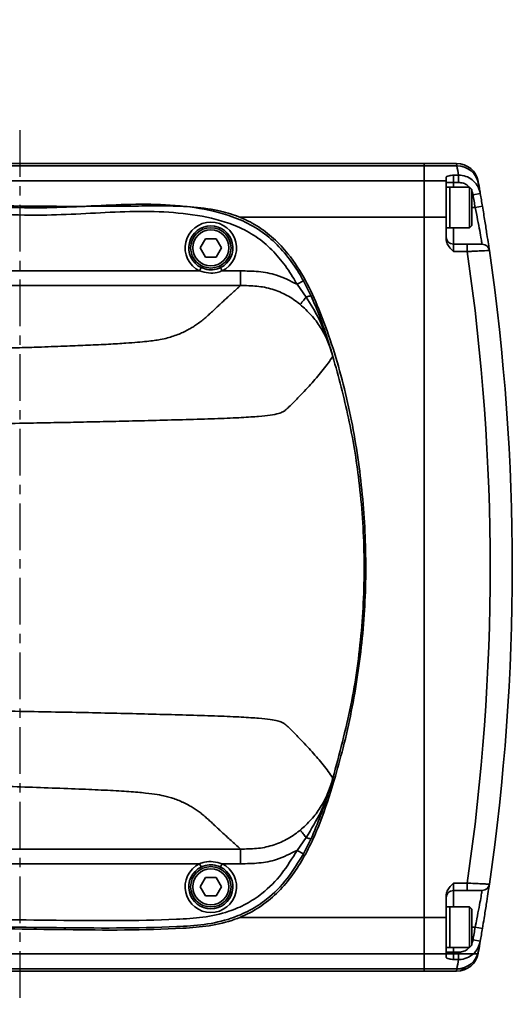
# Model space of a CAD drawing. Header units: millimetres. Extents: x 4180 to 7964, y -765 to 3096.
# Tile 15 of 30: x 6211 to 6278, y 831 to 965. Entities that reach past the tile are written whole.
import ezdxf

# ---------------------------------------------------------------- set-up
doc = ezdxf.new("R2010")
doc.units = ezdxf.units.MM
doc.header["$PDSIZE"] = -1
doc.linetypes.add('CENTER', pattern=[10.16, 6.35, -1.27, 1.27, -1.27])
doc.layers.add('细线层', color=7, linetype='Continuous')
doc.dimstyles.new('ISO-25', dxfattribs={"dimscale": 5, "dimtxt": 3.5, "dimasz": 4.5, "dimexe": 3.5, "dimexo": 0.625, "dimtad": 1, "dimdec": 1, "dimtxsty": 'Standard', "dimcen": 2.5, "dimclrd": 1, "dimclre": 1, "dimadec": 0, "dimazin": 0, "dimtfac": 1, "dimtdec": 1, "dimtmove": 1, "dimatfit": 3, "dimfxl": 1, "dimarcsym": 0})

# ---------------------------------------------------------------- blocks, each defined once
blk = doc.blocks.new('*D54')
at = {"color": 1, "lineweight": -2, "transparency": 16777216}
for p, q in [((6232.36, 1182.02), (6174.6, 1154.9)), ((5611.09, 890.38), (6154.23, 1145.34))]:
    blk.add_line(p, q, dxfattribs=at)
at = {"color": 1, "transparency": 16777216}
blk.add_solid([(6173, 1158.3), (6176.19, 1151.51), (6154.23, 1145.34)], dxfattribs=at)
at = {"layer": 'Defpoints', "color": 0, "transparency": 16777216}
for p in [(6154.23, 1145.34), (5611.09, 890.38)]:
    blk.add_point(p, dxfattribs=at)
at = {"color": 0, "transparency": 16777216, "insert": (6209.34, 1184.34), "char_height": 17.5, "attachment_point": 5, "rotation": 25.1466}
blk.add_mtext('{\\fHYSWLongFangSong|b1|i0|c134|p2;R600}', dxfattribs=at)

msp = doc.modelspace()

# ---------------------------------------------------------------- linework, layer by layer
at = {"color": 4, "linetype": 'CENTER'}
msp.add_line((6211.09, 949.89), (6211.09, 830.88), dxfattribs=at)
at = {"layer": '细线层', "linetype": 'Continuous', "lineweight": 35}
for p, q in [((5876.68, 945.38), (6266.09, 945.38)), ((6266.09, 945.38), (6266.09, 945.05)), ((6266.09, 945.38), (6270.51, 945.38)), ((6270.56, 945.05), (6270.51, 945.38)), ((6266.09, 945.05), (5875.31, 945.05)), ((6266.09, 945.05), (6266.09, 943.02)), ((6270.56, 945.05), (6266.09, 945.05)), ((5873.75, 943.02), (6266.09, 943.02)), ((6266.09, 943.02), (6266.09, 938.08)), ((6266.09, 943.02), (6269.09, 943.02)), ((6269.09, 943.02), (6269.09, 943.53)), ((6269.09, 943.02), (6269.09, 938.08)), ((6270.09, 942.8), (6269.09, 942.8)), ((6270.09, 943.79), (6270.78, 943.79)), ((6270.09, 943.79), (6270.09, 942.8)), ((6270.78, 942.8), (6270.09, 942.8)), ((6270.09, 942.8), (6270.09, 942.13)), ((6270.78, 942.8), (6270.78, 943.79)), ((6273.46, 942.91), (6273.51, 942.61)), ((6269.59, 942.13), (6269.09, 942.13)), ((6272.29, 942.13), (6269.59, 942.13)), ((6269.59, 942.13), (6269.59, 936.63)), ((6269.59, 940.44), (6269.59, 942.13)), ((6272.59, 941.83), (6272.29, 942.13)), ((6272.29, 940.44), (6272.29, 942.13)), ((6272.59, 941.83), (6272.59, 940.32)), ((6272.76, 941.11), (6273.74, 941.28)), ((6269.59, 936.63), (6269.59, 940.44)), ((6272.29, 936.63), (6272.29, 940.44)), ((6272.59, 940.32), (6272.59, 936.93)), ((6273.05, 939.38), (6272.59, 939.38)), ((6273.05, 939.38), (6274.04, 939.55)), ((6266.09, 938.08), (6240.98, 938.08)), ((6266.09, 842.69), (6266.09, 938.08)), ((6269.09, 938.08), (6266.09, 938.08)), ((6269.09, 938.08), (6269.09, 935.11)), ((6269.09, 936.63), (6269.59, 936.63)), ((6269.59, 936.63), (6272.29, 936.63)), ((6270.09, 936.63), (6270.09, 934.38)), ((6272.29, 936.63), (6272.59, 936.93)), ((6235.65, 933.88), (6236.37, 935.13)), ((6236.37, 935.13), (6237.82, 935.13)), ((6237.82, 935.13), (6238.54, 933.88)), ((6236.37, 932.63), (6235.65, 933.88)), ((6238.54, 933.88), (6237.82, 932.63)), ((6270.09, 934.38), (6270.09, 933.38)), ((6270.09, 934.38), (6271.96, 934.38)), ((6271.96, 933.38), (6270.09, 933.38)), ((6271.96, 934.38), (6271.96, 933.38)), ((6237.82, 932.63), (6236.37, 932.63)), ((6188.63, 930.74), (6235.55, 930.74)), ((6235.77, 931.19), (6235.55, 930.74)), ((6238.63, 930.74), (6238.41, 931.19)), ((6238.63, 930.74), (6241.13, 930.74)), ((6248.81, 928.92), (6249.68, 929.41)), ((6249.68, 929.41), (6250.73, 927.32)), ((6241.13, 928.74), (6183.2, 928.74)), ((6250.05, 927.17), (6248.81, 928.92)), ((6253.61, 919.4), (6253.69, 919.11)), ((6253.69, 861.66), (6253.6, 861.37)), ((6248.81, 851.84), (6250.05, 853.59)), ((6250.73, 853.45), (6249.68, 851.36)), ((6183.2, 852.02), (6241.13, 852.02)), ((6248.81, 851.84), (6249.68, 851.36)), ((6235.55, 850.02), (6188.63, 850.02)), ((6235.55, 850.02), (6235.77, 849.58)), ((6238.41, 849.58), (6238.63, 850.02)), ((6241.13, 850.02), (6238.63, 850.02)), ((6235.65, 846.88), (6236.37, 848.13)), ((6236.37, 848.13), (6237.82, 848.13)), ((6237.82, 848.13), (6238.54, 846.88)), ((6270.09, 847.38), (6271.96, 847.38)), ((6270.09, 847.38), (6270.09, 846.38)), ((6271.96, 846.38), (6271.96, 847.38)), ((6236.37, 845.63), (6235.65, 846.88)), ((6238.54, 846.88), (6237.82, 845.63)), ((6271.96, 846.38), (6270.09, 846.38)), ((6270.09, 846.38), (6270.09, 844.13)), ((6237.82, 845.63), (6236.37, 845.63)), ((6269.09, 842.69), (6269.09, 845.65)), ((6269.59, 844.13), (6269.09, 844.13)), ((6272.29, 844.13), (6269.59, 844.13)), ((6269.59, 844.13), (6269.59, 838.63)), ((6269.59, 842.44), (6269.59, 844.13)), ((6272.59, 843.83), (6272.29, 844.13)), ((6272.29, 842.44), (6272.29, 844.13)), ((6272.59, 843.83), (6272.59, 842.32)), ((6240.98, 842.69), (6266.09, 842.69)), ((6266.09, 842.69), (6266.09, 837.74)), ((6266.09, 842.69), (6269.09, 842.69)), ((6269.09, 837.74), (6269.09, 842.69)), ((6269.59, 838.63), (6269.59, 842.44)), ((6272.29, 838.63), (6272.29, 842.44)), ((6272.59, 842.32), (6272.59, 838.93)), ((6273.05, 841.38), (6272.59, 841.38)), ((6273.05, 841.38), (6274.04, 841.22)), ((6272.59, 839.18), (6272.76, 839.65)), ((6272.76, 839.65), (6273.74, 839.48)), ((6269.09, 838.63), (6269.59, 838.63)), ((6270.09, 837.97), (6269.09, 837.97)), ((6269.59, 838.63), (6272.29, 838.63)), ((6270.09, 838.63), (6270.09, 837.97)), ((6270.09, 837.97), (6270.09, 836.98)), ((6270.09, 837.97), (6270.78, 837.97)), ((6270.78, 837.97), (6270.78, 836.98)), ((6272.29, 838.63), (6272.59, 838.93)), ((6273.51, 838.16), (6273.46, 837.86)), ((6273.44, 837.74), (5881.09, 837.74)), ((6266.09, 837.74), (6266.09, 835.71)), ((6269.09, 837.74), (6266.09, 837.74)), ((6269.09, 837.74), (6269.09, 837.24)), ((6270.78, 836.98), (6270.09, 836.98)), ((5881.09, 835.71), (6271.88, 835.71)), ((6270.51, 835.38), (5881.09, 835.38)), ((6266.09, 835.71), (6266.09, 835.38)), ((6266.09, 835.71), (6270.56, 835.71)), ((6270.51, 835.38), (6266.09, 835.38)), ((6270.51, 835.38), (6270.56, 835.71))]:
    msp.add_line(p, q, dxfattribs=at)
for centre, radius in [((6237.09, 933.88), 2.75), ((6237.09, 933.88), 2.45), ((6237.09, 846.88), 2.75), ((6237.09, 846.88), 2.45)]:
    msp.add_circle(centre, radius, dxfattribs=at)
for centre, radius, start, end in [((6270.51, 942.38), 3, 10.0836, 90), ((5978.09, 893.35), 297, 9.7772, 10.025), ((6270.58, 942.07), 2.98, 10.2809, 90.5041), ((5978.09, 890.38), 300, 9.7685, 10.025), ((5978.09, 890.38), 300, 9.4322, 9.7685), ((5978.09, 890.38), 299, 9.4322, 9.7685), ((6237.09, 933.88), 3.5, 296.1323, 243.8677), ((6237.09, 933.88), 3, 296.1323, 243.8677), ((6270.09, 935.38), 1, 180, 270), ((5978.09, 890.38), 297, 351.6754, 8.3246), ((6273.99, 933.38), 1, 8.2685, 90), ((5978.09, 890.38), 300, 351.7315, 8.2685), ((6237.09, 846.88), 3.5, 116.1323, 63.8677), ((6237.09, 846.88), 3, 116.1323, 63.8677), ((6270.09, 845.38), 1, 90, 180), ((6273.99, 847.38), 1, 270, 351.7315), ((5978.09, 890.38), 299, 350.2315, 350.5678), ((5978.09, 890.38), 300, 350.2315, 350.5678), ((5978.09, 890.38), 300, 349.975, 350.2315), ((6270.58, 838.69), 2.98, 269.4959, 349.7191), ((6270.51, 838.38), 3, 270, 349.9164), ((5978.09, 887.42), 297, 349.975, 350.2228)]:
    msp.add_arc(centre, radius, start, end, dxfattribs=at)
for points, knots in [([(6269.09, 943.53), (6269.11, 943.55), (6269.16, 943.61), (6269.53, 943.7), (6269.89, 943.76), (6270.09, 943.79), (6270.09, 943.79)], [0, 0, 0, 0, 0.247749, 0.586728, 0.996915, 1, 1, 1, 1]), ([(6270.78, 943.79), (6271.11, 943.75), (6271.79, 943.69), (6272.68, 943.18), (6273.36, 942.42), (6273.66, 941.73), (6273.73, 941.34), (6273.74, 941.28)], [0, 0, 0, 0, 0.238492, 0.476499, 0.71566, 0.957127, 1, 1, 1, 1]), ([(6272.23, 942.13), (6272.16, 942.21), (6271.95, 942.46), (6271.45, 942.73), (6271, 942.77), (6270.78, 942.8)], [0, 0, 0, 0, 0.186039, 0.592966, 1, 1, 1, 1]), ([(6272.76, 941.11), (6272.75, 941.15), (6272.72, 941.31), (6272.65, 941.46), (6272.59, 941.57)], [0, 0, 0, 0, 0.248863, 1, 1, 1, 1]), ([(6168.08, 919.38), (6168.88, 920.99), (6170.46, 924.22), (6173.21, 928.86), (6176.07, 932.71), (6179.03, 935.69), (6181.83, 937.63), (6184.81, 938.83), (6189.34, 939.7), (6195.58, 939.93), (6203.41, 939.74), (6213.81, 939.49), (6222.86, 939.54), (6230.54, 939.61), (6234.32, 939.54), (6237.78, 939.11), (6240.82, 938.22), (6243.4, 936.96), (6245.68, 935.22), (6247.97, 932.76), (6250.05, 929.5), (6252.61, 923.78), (6255.12, 915.95), (6257.15, 906), (6258.18, 895.9), (6258.23, 885.77), (6257.22, 875.71), (6255.62, 867.58), (6254.29, 862.86), (6253.87, 861.39)], [0, 0, 0, 0, 0.032666, 0.065341, 0.097866, 0.11964, 0.141341, 0.159402, 0.177494, 0.224915, 0.272497, 0.320086, 0.413948, 0.436888, 0.459817, 0.482628, 0.499917, 0.517181, 0.534499, 0.55184, 0.578, 0.60424, 0.665557, 0.727119, 0.788554, 0.849683, 0.910979, 0.972129, 1, 1, 1, 1]), ([(6174.68, 930.19), (6175.62, 931.42), (6177.48, 933.88), (6180.6, 936.54), (6183.73, 938.15), (6187.77, 939.28), (6193.22, 939.81), (6199.95, 939.83), (6206.69, 939.51), (6212.98, 939.26), (6218.82, 939.47), (6224.2, 939.77), (6229.56, 939.88), (6234.88, 939.48), (6239.35, 938.5), (6242.84, 936.94), (6245.32, 935.16), (6247.4, 932.96), (6248.78, 930.98), (6249.48, 929.76), (6249.68, 929.41)], [0, 0, 0, 0, 0.056457, 0.112587, 0.148244, 0.183922, 0.265473, 0.347414, 0.429809, 0.511983, 0.57733, 0.643241, 0.708783, 0.773432, 0.837714, 0.874962, 0.912199, 0.948623, 0.985111, 1, 1, 1, 1]), ([(6248.81, 928.92), (6248.61, 929.27), (6247.95, 930.43), (6246.63, 932.31), (6244.67, 934.4), (6242.33, 936.07), (6238.98, 937.56), (6234.62, 938.52), (6229.37, 938.9), (6224.06, 938.78), (6218.75, 938.47), (6212.97, 938.26), (6206.74, 938.51), (6200.05, 938.84), (6193.37, 938.82), (6188.01, 938.3), (6184.1, 937.22), (6181.15, 935.7), (6178.18, 933.15), (6176.39, 930.79), (6175.5, 929.61)], [0, 0, 0, 0, 0.014711, 0.050241, 0.085706, 0.121457, 0.157219, 0.222293, 0.287743, 0.354111, 0.420855, 0.487021, 0.570641, 0.654489, 0.737872, 0.820854, 0.855123, 0.889371, 0.944518, 1, 1, 1, 1]), ([(6273.99, 934.38), (6273.98, 934.4), (6273.97, 934.46), (6273.87, 935.04), (6273.67, 936.17), (6273.39, 937.68), (6273.16, 938.82), (6273.05, 939.38)], [0, 0, 0, 0, 0.132992, 0.346552, 0.562935, 0.781334, 1, 1, 1, 1]), ([(6274.04, 939.55), (6274.15, 938.86), (6274.37, 937.5), (6274.65, 935.68), (6274.86, 934.32), (6274.96, 933.62), (6274.97, 933.55), (6274.97, 933.53)], [0, 0, 0, 0, 0.218393, 0.436696, 0.653147, 0.866879, 1, 1, 1, 1]), ([(6270.09, 933.38), (6270.09, 933.38), (6269.89, 933.58), (6269.53, 933.95), (6269.16, 934.54), (6269.11, 934.94), (6269.09, 935.11)], [0, 0, 0, 0, 0.003085, 0.413272, 0.752251, 1, 1, 1, 1]), ([(6271.96, 934.38), (6272.12, 934.38), (6272.5, 934.38), (6273.07, 934.38), (6273.58, 934.38), (6273.92, 934.38), (6273.96, 934.38), (6273.99, 934.38)], [0, 0, 0, 0, 0.148434, 0.3633877, 0.5762349, 0.7881004, 1, 1, 1, 1]), ([(6274.97, 933.53), (6274.94, 933.52), (6274.88, 933.52), (6274.37, 933.5), (6273.61, 933.46), (6272.76, 933.42), (6272.2, 933.39), (6271.96, 933.38)], [0, 0, 0, 0, 0.212485, 0.424683, 0.63747, 0.851988, 1, 1, 1, 1]), ([(6238.63, 930.74), (6238.41, 930.67), (6237.81, 930.47), (6236.74, 930.4), (6235.96, 930.62), (6235.55, 930.74)], [0, 0, 0, 0, 0.228793, 0.601127, 1, 1, 1, 1]), ([(6235.77, 931.19), (6236.12, 931.06), (6236.78, 930.82), (6237.72, 930.9), (6238.22, 931.11), (6238.41, 931.19)], [0, 0, 0, 0, 0.399925, 0.768668, 1, 1, 1, 1]), ([(6241.13, 930.74), (6241.95, 930.73), (6243.59, 930.72), (6246.24, 930.23), (6247.9, 929.39), (6248.81, 928.92)], [0, 0, 0, 0, 0.306189, 0.61817, 1, 1, 1, 1]), ([(6241.13, 928.74), (6240.95, 928.58), (6240.61, 928.27), (6240.1, 927.81), (6239.61, 927.37), (6239.15, 926.95), (6238.71, 926.55), (6238.28, 926.15), (6237.82, 925.71), (6237.32, 925.25), (6236.8, 924.77), (6236.28, 924.31), (6235.73, 923.86), (6235.19, 923.46), (6234.65, 923.1), (6234.1, 922.78), (6233.49, 922.46), (6232.79, 922.15), (6232.05, 921.87), (6231.23, 921.62), (6230.24, 921.38), (6228.56, 921.14), (6226.08, 920.93), (6223.24, 920.76), (6220.49, 920.63), (6217.4, 920.51), (6214.39, 920.39), (6211.4, 920.29), (6208.65, 920.2), (6205.86, 920.11), (6203.19, 920.03), (6200.89, 919.97), (6199, 919.93), (6197.6, 919.91), (6196.46, 919.9), (6195.55, 919.9), (6194.69, 919.91), (6193.89, 919.92), (6193.15, 919.93), (6192.3, 919.96), (6191.6, 920), (6191.22, 920.06), (6190.86, 920.16), (6190.61, 920.28), (6190.36, 920.44), (6190.24, 920.55), (6190.17, 920.6)], [0, 0, 0, 0, 0.047201, 0.092574, 0.136119, 0.177835, 0.217723, 0.255783, 0.297359, 0.347079, 0.392444, 0.439896, 0.483815, 0.526374, 0.559235, 0.589502, 0.622568, 0.652644, 0.682073, 0.705939, 0.728664, 0.753973, 0.779443, 0.79547, 0.811498, 0.826163, 0.843557, 0.85636, 0.869476, 0.882563, 0.894899, 0.904997, 0.91146, 0.916873, 0.920142, 0.923144, 0.925974, 0.928749, 0.931716, 0.934684, 0.940594, 0.946528, 0.952467, 0.967947, 0.983142, 1, 1, 1, 1]), ([(6249.24, 926.18), (6249.21, 926.21), (6248.65, 926.67), (6247.44, 927.48), (6245.47, 928.32), (6243.32, 928.73), (6241.87, 928.74), (6241.13, 928.74)], [0, 0, 0, 0, 0.0125121, 0.251933, 0.5001493, 0.7464333, 1, 1, 1, 1]), ([(6249.24, 926.18), (6249.27, 926.21), (6249.32, 926.28), (6249.61, 926.64), (6249.89, 926.98), (6250.05, 927.17), (6250.05, 927.17)], [0, 0, 0, 0, 0.329225, 0.658449, 0.987674, 1, 1, 1, 1]), ([(6253.61, 919.4), (6253.61, 919.4), (6253.6, 919.4), (6253.6, 919.43), (6253.57, 919.53), (6253.44, 919.93), (6252.93, 921.54), (6251.95, 924.13), (6250.66, 926.2), (6250.05, 927.17)], [0, 0, 0, 0, 0.00044, 0.002194, 0.009207, 0.037257, 0.149468, 0.599179, 1, 1, 1, 1]), ([(6250.73, 927.32), (6251.12, 926.42), (6251.65, 925.2), (6252.53, 922.81), (6253.09, 921.11), (6253.51, 919.72), (6253.58, 919.48), (6253.59, 919.44), (6253.6, 919.42), (6253.6, 919.41), (6253.6, 919.4), (6253.61, 919.4), (6253.61, 919.4), (6253.61, 919.4), (6253.61, 919.4), (6253.61, 919.4)], [0, 0, 0, 0, 0.349008, 0.474871, 0.906446, 0.982332, 0.990385, 0.995305, 0.997765, 0.998995, 0.99961, 0.999763, 0.999906, 0.999972, 1, 1, 1, 1]), ([(6253.61, 919.4), (6253.61, 919.4), (6253.61, 919.4), (6253.61, 919.4), (6253.61, 919.4), (6253.61, 919.4), (6253.61, 919.4), (6253.6, 919.4), (6253.6, 919.42), (6253.39, 920.08), (6253.16, 920.76), (6252.63, 921.97), (6252, 923.14), (6250.81, 924.76), (6249.76, 925.71), (6249.24, 926.18)], [0, 0, 0, 0, 0.000003, 0.000006, 0.000015, 0.000043, 0.000142, 0.000523, 0.00201, 0.007902, 0.250906, 0.266324, 0.499599, 0.74869, 1, 1, 1, 1]), ([(6253.87, 861.39), (6253.26, 859.43), (6252.05, 855.52), (6249.87, 850.89), (6247.58, 847.58), (6245.54, 845.4), (6243.11, 843.64), (6240.2, 842.28), (6236.87, 841.49), (6229.19, 840.92), (6217.37, 841.02), (6204.78, 841.25), (6195.51, 841.12), (6190.53, 841.12), (6186.53, 841.53), (6183.57, 842.34), (6180.84, 843.76), (6178.2, 845.81), (6175.76, 848.47), (6173.5, 851.6), (6170.7, 856.22), (6167.47, 862.36), (6164.31, 870.23), (6162.23, 877.93), (6161.2, 885.31), (6161.02, 892.25), (6161.62, 899.23), (6163.05, 906.12), (6165.17, 912.91), (6167.11, 917.22), (6168.08, 919.38)], [0, 0, 0, 0, 0.036991, 0.073841, 0.091653, 0.109435, 0.127429, 0.145426, 0.167008, 0.188663, 0.284293, 0.379964, 0.415758, 0.45153, 0.469824, 0.488068, 0.506498, 0.52496, 0.548066, 0.571305, 0.594535, 0.645401, 0.696375, 0.747135, 0.788762, 0.830521, 0.872142, 0.914701, 0.957394, 1, 1, 1, 1]), ([(6253.69, 919.11), (6253.48, 918.81), (6253.07, 918.2), (6252.38, 917.3), (6251.65, 916.39), (6250.86, 915.49), (6250.02, 914.56), (6248.97, 913.47), (6248.14, 912.61), (6247.48, 911.99), (6247.22, 911.77), (6246.91, 911.54), (6246.39, 911.32), (6245.36, 911.12), (6243.71, 910.93), (6241.39, 910.77), (6238.15, 910.63), (6234.3, 910.51), (6230.18, 910.4), (6226.22, 910.3), (6222.45, 910.22), (6218.89, 910.14), (6215.28, 910.07), (6211.37, 910), (6207.66, 909.93), (6204.11, 909.88), (6201.02, 909.85), (6197.84, 909.83), (6194.59, 909.82), (6191.35, 909.83), (6188.33, 909.88), (6185.79, 909.95), (6183.75, 910.05), (6182.54, 910.18), (6181.88, 910.32), (6181.11, 910.57), (6180.7, 910.76), (6180.39, 910.91)], [0, 0, 0, 0, 0.078299, 0.156597, 0.234899, 0.313198, 0.391383, 0.474314, 0.596454, 0.615645, 0.634837, 0.654029, 0.673218, 0.692356, 0.707709, 0.723054, 0.738398, 0.753756, 0.769121, 0.784487, 0.79678, 0.809073, 0.821366, 0.833584, 0.848284, 0.857775, 0.867265, 0.876752, 0.886233, 0.895704, 0.905167, 0.914627, 0.92409, 0.936717, 0.949369, 0.962026, 1, 1, 1, 1]), ([(6253.69, 861.66), (6254.57, 864.96), (6256.34, 871.55), (6257.73, 881.72), (6258.12, 891.96), (6257.43, 901.66), (6255.96, 910.74), (6254.45, 916.32), (6253.69, 919.11)], [0, 0, 0, 0, 0.175673, 0.351336, 0.526996, 0.702659, 0.851326, 1, 1, 1, 1]), ([(6180.39, 869.86), (6180.7, 870), (6181.08, 870.19), (6181.76, 870.4), (6182.19, 870.51), (6182.84, 870.62), (6183.96, 870.72), (6185.79, 870.82), (6188.33, 870.89), (6191.35, 870.93), (6194.59, 870.95), (6197.84, 870.94), (6201.02, 870.92), (6204.11, 870.88), (6207.97, 870.83), (6212.29, 870.75), (6217.1, 870.66), (6221.58, 870.57), (6225.94, 870.47), (6230.18, 870.36), (6234.3, 870.25), (6238.15, 870.13), (6241.39, 869.99), (6243.71, 869.83), (6245.24, 869.66), (6246.21, 869.48), (6246.91, 869.24), (6247.29, 868.94), (6248.09, 868.22), (6248.96, 867.3), (6250.02, 866.2), (6250.86, 865.28), (6251.65, 864.37), (6252.38, 863.47), (6253.07, 862.56), (6253.48, 861.96), (6253.69, 861.66)], [0, 0, 0, 0, 0.037973, 0.047467, 0.056959, 0.066448, 0.075924, 0.085388, 0.094847, 0.10431, 0.113781, 0.123262, 0.132748, 0.142238, 0.151729, 0.169413, 0.184792, 0.200158, 0.215523, 0.230889, 0.246253, 0.261611, 0.276955, 0.2923, 0.307652, 0.323181, 0.338756, 0.369909, 0.401064, 0.525694, 0.608624, 0.686807, 0.765105, 0.843405, 0.921702, 1, 1, 1, 1]), ([(6190.17, 860.16), (6190.22, 860.21), (6190.32, 860.29), (6190.48, 860.41), (6190.68, 860.53), (6190.92, 860.63), (6191.25, 860.71), (6191.6, 860.76), (6192.12, 860.79), (6192.66, 860.82), (6193.33, 860.84), (6194.1, 860.85), (6194.93, 860.86), (6196.12, 860.86), (6197.44, 860.86), (6198.81, 860.84), (6200.01, 860.81), (6202.46, 860.76), (6205.88, 860.66), (6210.22, 860.52), (6214.51, 860.37), (6218.57, 860.22), (6222.33, 860.06), (6225.41, 859.89), (6227.82, 859.7), (6229.59, 859.49), (6230.65, 859.29), (6231.43, 859.09), (6232.12, 858.87), (6232.68, 858.65), (6233.13, 858.46), (6233.48, 858.3), (6233.83, 858.13), (6234.14, 857.96), (6234.43, 857.79), (6234.7, 857.63), (6234.96, 857.46), (6235.33, 857.21), (6235.77, 856.88), (6236.28, 856.46), (6236.76, 856.04), (6237.22, 855.61), (6237.67, 855.19), (6238.13, 854.76), (6238.64, 854.28), (6239.21, 853.76), (6239.84, 853.19), (6240.47, 852.61), (6240.91, 852.22), (6241.13, 852.02)], [0, 0, 0, 0, 0.01297, 0.024032, 0.036048, 0.048063, 0.054069, 0.060069, 0.063069, 0.066068, 0.069067, 0.072065, 0.074824, 0.077674, 0.084041, 0.088037, 0.092651, 0.097683, 0.117481, 0.137833, 0.158179, 0.179455, 0.198734, 0.218666, 0.238639, 0.259365, 0.281242, 0.298899, 0.320873, 0.347171, 0.362475, 0.378564, 0.39544, 0.413103, 0.428534, 0.444666, 0.461499, 0.479032, 0.518964, 0.560869, 0.603437, 0.643963, 0.687623, 0.72934, 0.771197, 0.828609, 0.884875, 0.940218, 1, 1, 1, 1]), ([(6249.24, 854.58), (6249.76, 855.05), (6250.81, 856), (6251.82, 857.38), (6252.44, 858.44), (6252.72, 859), (6252.85, 859.31), (6253.03, 859.71), (6253.23, 860.22), (6253.42, 860.79), (6253.52, 861.08), (6253.57, 861.24), (6253.59, 861.32), (6253.6, 861.36), (6253.6, 861.36), (6253.6, 861.37), (6253.61, 861.37), (6253.61, 861.37), (6253.61, 861.37), (6253.61, 861.37)], [0, 0, 0, 0, 0.249802, 0.50017, 0.624551, 0.707842, 0.733643, 0.749094, 0.874342, 0.937189, 0.968632, 0.986885, 0.996606, 0.999079, 0.999723, 0.999902, 0.999959, 0.999981, 1, 1, 1, 1]), ([(6250.05, 853.59), (6250.76, 854.74), (6251.99, 856.76), (6252.96, 859.32), (6253.42, 860.74), (6253.56, 861.22), (6253.6, 861.35), (6253.6, 861.37)], [0, 0, 0, 0, 0.469882, 0.826027, 0.951719, 0.994278, 1, 1, 1, 1]), ([(6253.6, 861.37), (6253.6, 861.37), (6253.6, 861.37), (6253.6, 861.36), (6253.6, 861.36), (6253.6, 861.36), (6253.6, 861.35), (6253.59, 861.32), (6253.58, 861.28), (6253.5, 861.02), (6253.08, 859.63), (6252.57, 858.08), (6251.7, 855.7), (6251.18, 854.47), (6250.73, 853.45)], [0, 0, 0, 0, 0.000035, 0.000105, 0.000413, 0.00072, 0.001951, 0.004411, 0.009332, 0.019176, 0.097972, 0.525165, 0.600675, 1, 1, 1, 1]), ([(6253.87, 861.39), (6253.84, 861.44), (6253.78, 861.53), (6253.72, 861.62), (6253.69, 861.66)], [0, 0, 0, 0, 0.559999, 1, 1, 1, 1]), ([(6241.13, 852.02), (6241.85, 852.03), (6243.3, 852.03), (6245.42, 852.43), (6247.41, 853.27), (6248.63, 854.08), (6249.21, 854.56), (6249.24, 854.58)], [0, 0, 0, 0, 0.247683, 0.499864, 0.739019, 0.987533, 1, 1, 1, 1]), ([(6250.05, 853.59), (6250.05, 853.6), (6249.89, 853.79), (6249.61, 854.13), (6249.32, 854.49), (6249.27, 854.55), (6249.24, 854.58)], [0, 0, 0, 0, 0.012379, 0.341586, 0.670793, 1, 1, 1, 1]), ([(6250.05, 853.59), (6250.14, 853.56), (6250.31, 853.5), (6250.52, 853.44), (6250.68, 853.42), (6250.71, 853.44), (6250.73, 853.45)], [0, 0, 0, 0, 0.250001, 0.500002, 0.750001, 1, 1, 1, 1]), ([(6249.68, 851.36), (6248.99, 850.21), (6247.6, 847.94), (6245.07, 845.35), (6242.41, 843.61), (6239.56, 842.39), (6236.2, 841.66), (6228.25, 841.2), (6216.08, 841.3), (6203.51, 841.48), (6194.76, 841.38), (6190.47, 841.38), (6186.86, 841.75), (6183.95, 842.52), (6181.25, 843.88), (6178.78, 845.75), (6176.59, 848.01), (6175.32, 849.72), (6174.68, 850.58)], [0, 0, 0, 0, 0.048793, 0.097394, 0.130925, 0.164471, 0.210144, 0.25598, 0.455592, 0.655249, 0.715587, 0.775891, 0.812117, 0.848249, 0.88513, 0.922071, 0.961005, 1, 1, 1, 1]), ([(6175.5, 851.16), (6176.11, 850.33), (6177.34, 848.68), (6179.43, 846.51), (6181.77, 844.74), (6184.31, 843.45), (6187.06, 842.73), (6190.57, 842.38), (6194.79, 842.38), (6203.52, 842.48), (6216.06, 842.3), (6228.17, 842.21), (6236.02, 842.65), (6239.24, 843.34), (6241.93, 844.49), (6244.43, 846.13), (6246.83, 848.59), (6248.15, 850.75), (6248.81, 851.84)], [0, 0, 0, 0, 0.038573, 0.077083, 0.112668, 0.148193, 0.183322, 0.218546, 0.28003, 0.341548, 0.546037, 0.750481, 0.795654, 0.84066, 0.87287, 0.905064, 0.952433, 1, 1, 1, 1]), ([(6248.81, 851.84), (6247.9, 851.38), (6246.26, 850.54), (6243.61, 850.05), (6241.97, 850.03), (6241.13, 850.02)], [0, 0, 0, 0, 0.381825, 0.686497, 1, 1, 1, 1]), ([(6235.55, 850.02), (6235.78, 850.1), (6236.38, 850.3), (6237.45, 850.37), (6238.23, 850.14), (6238.63, 850.02)], [0, 0, 0, 0, 0.2287929, 0.6011266, 1, 1, 1, 1]), ([(6238.41, 849.58), (6238.07, 849.7), (6237.41, 849.94), (6236.47, 849.86), (6235.97, 849.66), (6235.77, 849.58)], [0, 0, 0, 0, 0.399925, 0.768668, 1, 1, 1, 1]), ([(6269.09, 845.65), (6269.11, 845.82), (6269.16, 846.22), (6269.53, 846.82), (6269.89, 847.18), (6270.09, 847.38), (6270.09, 847.38)], [0, 0, 0, 0, 0.247749, 0.586728, 0.996915, 1, 1, 1, 1]), ([(6271.96, 847.38), (6272.31, 847.37), (6272.99, 847.33), (6273.9, 847.29), (6274.58, 847.26), (6274.93, 847.24), (6274.96, 847.24), (6274.97, 847.24)], [0, 0, 0, 0, 0.2169551, 0.4342163, 0.6508103, 0.865595, 1, 1, 1, 1]), ([(6273.99, 846.38), (6273.98, 846.38), (6273.95, 846.38), (6273.72, 846.38), (6273.26, 846.38), (6272.65, 846.38), (6272.19, 846.38), (6271.96, 846.38)], [0, 0, 0, 0, 0.134021, 0.34835, 0.564859, 0.782448, 1, 1, 1, 1]), ([(6273.05, 841.38), (6273.13, 841.77), (6273.31, 842.71), (6273.58, 844.12), (6273.81, 845.37), (6273.96, 846.22), (6273.98, 846.33), (6273.99, 846.38)], [0, 0, 0, 0, 0.149978, 0.365043, 0.577586, 0.788881, 1, 1, 1, 1]), ([(6274.97, 847.24), (6274.97, 847.17), (6274.95, 847.04), (6274.8, 846.02), (6274.57, 844.52), (6274.3, 842.82), (6274.11, 841.69), (6274.04, 841.22)], [0, 0, 0, 0, 0.211319, 0.422754, 0.635314, 0.850225, 1, 1, 1, 1]), ([(6273.74, 839.48), (6273.65, 839.15), (6273.47, 838.49), (6272.8, 837.68), (6271.92, 837.14), (6271.2, 836.98), (6270.82, 836.98), (6270.78, 836.98)], [0, 0, 0, 0, 0.243254, 0.486872, 0.729693, 0.970311, 1, 1, 1, 1]), ([(6270.78, 837.97), (6270.81, 837.97), (6271.06, 837.97), (6271.53, 838.09), (6272.01, 838.34), (6272.19, 838.58), (6272.23, 838.63)], [0, 0, 0, 0, 0.050512, 0.460154, 0.87433, 1, 1, 1, 1]), ([(6270.09, 836.98), (6270.09, 836.98), (6269.89, 837.01), (6269.53, 837.06), (6269.16, 837.15), (6269.11, 837.21), (6269.09, 837.24)], [0, 0, 0, 0, 0.003085, 0.413272, 0.752251, 1, 1, 1, 1])]:
    msp.add_open_spline(points, degree=3, knots=knots, dxfattribs=at)
for points in [[(6241.13, 928.74), (6241.13, 928.78), (6241.13, 928.85), (6241.13, 929.32), (6241.13, 929.97), (6241.13, 930.48), (6241.13, 930.74)], [(6250.05, 927.17), (6250.14, 927.2), (6250.31, 927.27), (6250.52, 927.32), (6250.68, 927.35), (6250.71, 927.33), (6250.73, 927.32)], [(6241.13, 850.02), (6241.13, 850.28), (6241.13, 850.79), (6241.13, 851.45), (6241.13, 851.91), (6241.13, 851.99), (6241.13, 852.02)]]:
    msp.add_open_spline(points, degree=3, dxfattribs=at)

# ---------------------------------------------------------------- dimensions: what is measured, and where the dimension line sits
dim = msp.add_radius_dim(center=(5611.09, 890.38), mpoint=(6154.23, 1145.34), text='{\\fHYSWLongFangSong|b1|i0|c134|p2;<>}', dimstyle='ISO-25')
dim.commit()
dim.dimension.update_dxf_attribs({"geometry": '*D54', "text_midpoint": (6214.39, 1173.59), "dimtype": 164})

doc.saveas('drawing.dxf')
